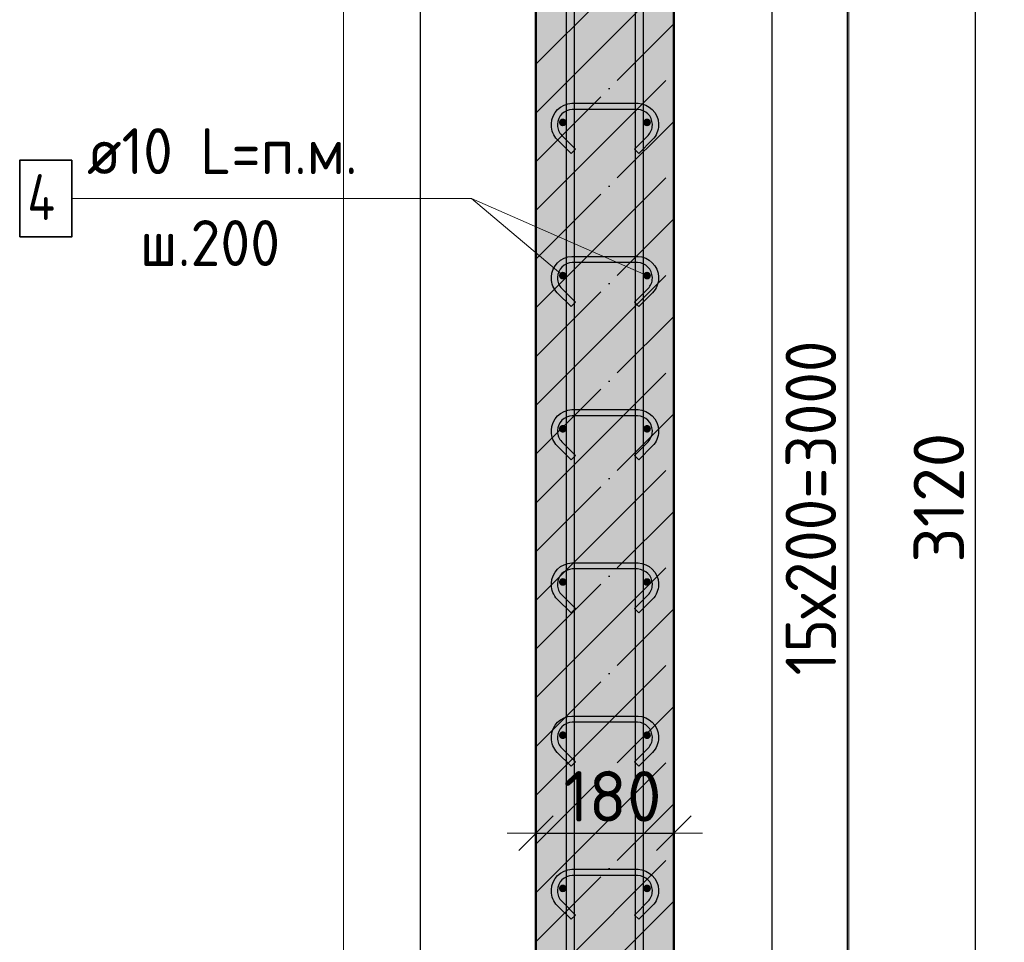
# Model space of a CAD drawing. Header units: millimetres. Extents: x -26477 to 45326, y 46540 to 77465.
# Tile 32 of 50: x 28379 to 29665, y 73475 to 74679. Entities that reach past the tile are written whole.
import ezdxf

# ---------------------------------------------------------------- set-up
doc = ezdxf.new("R2010")
doc.units = ezdxf.units.MM
doc.header["$PDMODE"] = 65
doc.linetypes.add('______11', pattern=[150, 120, -15, 0, -15])
doc.linetypes.add('______5', pattern=[330, 240, -30, 30, -30])
for name, color, linetype, lineweight in [('Standard', 7, 'Continuous', 25), ('Арм.стержн. вертикальными 1', 22, 'Continuous', 35), ('Арм.стержн.горизонт. 1', 180, 'Continuous', 35), ('Размерная линия_ общее', 7, 'Continuous', 13)]:
    doc.layers.add(name, color=color, linetype=linetype, lineweight=lineweight)
doc.layers.add('Арм.стержн.Стяжки', color=7, linetype='Continuous', lineweight=35, true_color=0x501e0f)
doc.styles.add('ISOCPEUR', font='ISOCPEUR')
doc.dimstyles.new('DIMSTYLE_2', dxfattribs={"dimtxt": 66, "dimasz": 75, "dimexe": 0, "dimexo": 0, "dimgap": 33, "dimtad": 2, "dimdec": 0, "dimrnd": 5, "dimzin": 12, "dimdsep": 46, "dimtxsty": 'ISOCPEUR', "dimblk1": 'ALL_ML_STRICH', "dimblk2": 'ALL_ML_STRICH', "dimsah": 1, "dimcen": 0, "dimclrd": 7, "dimclre": 256, "dimclrt": 7, "dimadec": 0, "dimazin": 0, "dimtfac": 1, "dimtdec": 0, "dimtix": 1, "dimtmove": 2, "dimatfit": 3, "dimfxl": 0, "dimtzin": 0, "dimlwd": 0, "dimlwe": -3, "dimarcsym": 0})
doc.dimstyles.new('DIMSTYLE_4', dxfattribs={"dimtxt": 66, "dimasz": 75, "dimexe": 0, "dimexo": 0, "dimgap": 33, "dimtad": 2, "dimdec": 0, "dimrnd": 5, "dimzin": 12, "dimdsep": 46, "dimtxsty": 'ISOCPEUR', "dimblk1": 'ALL_ML_STRICH', "dimblk2": 'ALL_ML_STRICH', "dimsah": 1, "dimcen": 0, "dimclrd": 7, "dimclre": 256, "dimclrt": 7, "dimadec": 0, "dimazin": 0, "dimtfac": 1, "dimtdec": 0, "dimtix": 1, "dimtmove": 2, "dimatfit": 3, "dimfxl": 0, "dimtvp": 1.2, "dimtzin": 0, "dimlwd": 0, "dimlwe": -3, "dimarcsym": 0})
doc.dimstyles.new('DIMSTYLE_5', dxfattribs={"dimtxt": 66, "dimasz": 75, "dimexe": 0, "dimexo": 0, "dimgap": 33, "dimtad": 2, "dimdec": 0, "dimrnd": 5, "dimzin": 12, "dimdsep": 46, "dimtxsty": 'ISOCPEUR', "dimblk1": 'ALL_ML_STRICH', "dimblk2": 'ALL_ML_STRICH', "dimsah": 1, "dimcen": 0, "dimclrd": 7, "dimclre": 256, "dimclrt": 7, "dimadec": 0, "dimazin": 0, "dimtfac": 1, "dimtdec": 0, "dimtix": 1, "dimtmove": 2, "dimatfit": 3, "dimfxl": 0, "dimtzin": 0, "dimlwd": 0, "dimlwe": -3, "dimarcsym": 0})

# ---------------------------------------------------------------- blocks, each defined once
blk = doc.blocks.new('ALL_ML_STRICH')
at = {"color": 0, "linetype": 'ByBlock', "lineweight": -2}
for p, q in [((0, -0.5), (0, 0.5)), ((-0.3, -0.3), (0.3, 0.3)), ((-1, 0), (0.5, 0))]:
    blk.add_line(p, q, dxfattribs=at)
blk = doc.blocks.new('*D4')
at = {"layer": 'DEFPOINTS', "color": 7, "linetype": 'Continuous', "lineweight": 13, "transparency": 33554687}
for p in [(29329.4, 75605), (29358, 72485), (29627.3, 72485)]:
    blk.add_point(p, dxfattribs=at)
at = {"layer": 'Размерная линия_ общее', "color": 253, "linetype": 'Continuous', "lineweight": -2, "true_color": 0xa0a0a0, "transparency": 33554687}
for p, q in [((29349.4, 75605), (29627.3, 75605)), ((29378, 72485), (29627.3, 72485))]:
    blk.add_line(p, q, dxfattribs=at)
at = {"layer": 'Размерная линия_ общее', "color": 7, "linetype": 'Continuous', "lineweight": -2, "transparency": 33554687}
blk.add_line((29627.3, 72485), (29627.3, 75605), dxfattribs=at)
at = {"layer": 'Размерная линия_ общее', "color": 7, "linetype": 'Continuous', "lineweight": 13, "transparency": 33554687, "xscale": 75, "yscale": 75, "zscale": 75}
for p, rotation in [((29627.3, 75605), 90), ((29627.3, 72485), 270)]:
    blk.add_blockref('ALL_ML_STRICH', p, dxfattribs=dict(at, rotation=rotation))
at = {"layer": 'Размерная линия_ общее', "color": 7, "linetype": 'Continuous', "lineweight": 13, "transparency": 33554687, "insert": (29579.3, 74054.9), "char_height": 66, "width": 264, "attachment_point": 5, "rotation": 90, "style": 'ISOCPEUR'}
blk.add_mtext('\\A1;{3120}', dxfattribs=at)
blk = doc.blocks.new('*D7')
at = {"layer": 'DEFPOINTS', "color": 7, "linetype": 'Continuous', "lineweight": 13, "transparency": 33554687}
for p in [(29198.1, 75545), (29198.1, 72545), (29460.1, 72545)]:
    blk.add_point(p, dxfattribs=at)
at = {"layer": 'Размерная линия_ общее', "color": 253, "linetype": 'Continuous', "lineweight": -2, "true_color": 0xa0a0a0, "transparency": 33554687}
for p, q in [((29218.1, 75545), (29460.1, 75545)), ((29218.1, 72545), (29460.1, 72545))]:
    blk.add_line(p, q, dxfattribs=at)
at = {"layer": 'Размерная линия_ общее', "color": 7, "linetype": 'Continuous', "lineweight": -2, "transparency": 33554687}
blk.add_line((29460.1, 72545), (29460.1, 75545), dxfattribs=at)
at = {"layer": 'Размерная линия_ общее', "color": 7, "linetype": 'Continuous', "lineweight": 13, "transparency": 33554687, "xscale": 75, "yscale": 75, "zscale": 75}
for p, rotation in [((29460.1, 75545), 90), ((29460.1, 72545), 270)]:
    blk.add_blockref('ALL_ML_STRICH', p, dxfattribs=dict(at, rotation=rotation))
at = {"layer": 'Размерная линия_ общее', "color": 7, "linetype": 'Continuous', "lineweight": 13, "transparency": 33554687, "insert": (29379.1, 73823), "char_height": 66, "width": 3.3, "attachment_point": 1, "rotation": 90, "line_spacing_factor": 0.60241, "style": 'ISOCPEUR'}
blk.add_mtext('\\W0.91;15х200=3000', dxfattribs=at)
blk = doc.blocks.new('*D17')
at = {"layer": 'DEFPOINTS', "color": 7, "linetype": 'Continuous', "lineweight": 13, "transparency": 33554687}
for p in [(29053.1, 73627.1), (29053.1, 73617.1), (29233.1, 73625.4)]:
    blk.add_point(p, dxfattribs=at)
at = {"layer": 'Размерная линия_ общее', "color": 253, "linetype": 'Continuous', "lineweight": -2, "true_color": 0xa0a0a0, "transparency": 33554687}
for p, q in [((29053.1, 73617.1), (29053.1, 73617.1)), ((29233.1, 73617.1), (29233.1, 73617.1))]:
    blk.add_line(p, q, dxfattribs=at)
at = {"layer": 'Размерная линия_ общее', "color": 7, "linetype": 'Continuous', "lineweight": -2, "transparency": 33554687}
blk.add_line((29053.1, 73617.1), (29233.1, 73617.1), dxfattribs=at)
at = {"layer": 'Размерная линия_ общее', "color": 7, "linetype": 'Continuous', "lineweight": 13, "transparency": 33554687, "xscale": 75, "yscale": 75, "zscale": 75, "rotation": 180}
blk.add_blockref('ALL_ML_STRICH', (29053.1, 73617.1), dxfattribs=at)
at = {"layer": 'Размерная линия_ общее', "color": 7, "linetype": 'Continuous', "lineweight": 13, "transparency": 33554687, "xscale": 75, "yscale": 75, "zscale": 75}
blk.add_blockref('ALL_ML_STRICH', (29233.1, 73617.1), dxfattribs=at)
at = {"layer": 'Размерная линия_ общее', "color": 7, "linetype": 'Continuous', "lineweight": 13, "transparency": 33554687, "insert": (29153, 73665.1), "char_height": 66, "width": 198, "attachment_point": 5, "style": 'ISOCPEUR'}
blk.add_mtext('\\A1;{180}', dxfattribs=at)

msp = doc.modelspace()

# ---------------------------------------------------------------- hatches: boundary and pattern name
at = {"layer": 'Standard', "linetype": 'Continuous', "lineweight": -3, "transparency": 33554687}
msp.add_hatch(color=7, dxfattribs=at).paths.add_polyline_path([(29233.1, 75605), (29053.1, 75605), (29053.1, 72485), (29233.1, 72485)])
at = {"layer": 'Арм.стержн.горизонт. 1', "linetype": 'Continuous', "lineweight": 50, "transparency": 33554687}
for points in [[(29093.1, 74545), (29092.8, 74546.9), (29091.7, 74548.5), (29090.1, 74549.6), (29088.1, 74550), (29086.2, 74549.6), (29084.6, 74548.5), (29083.5, 74546.9), (29083.1, 74545), (29083.5, 74543), (29084.6, 74541.4), (29086.2, 74540.3), (29088.1, 74540), (29090.1, 74540.3), (29091.7, 74541.4), (29092.8, 74543)], [(29203.2, 74545), (29202.8, 74546.9), (29201.7, 74548.5), (29200.1, 74549.6), (29198.1, 74550), (29196.2, 74549.6), (29194.6, 74548.5), (29193.5, 74546.9), (29193.1, 74545), (29193.5, 74543), (29194.6, 74541.4), (29196.2, 74540.3), (29198.1, 74540), (29200.1, 74540.3), (29201.7, 74541.4), (29202.8, 74543)], [(29093.1, 74345), (29092.8, 74346.9), (29091.7, 74348.5), (29090.1, 74349.6), (29088.1, 74350), (29086.2, 74349.6), (29084.6, 74348.5), (29083.5, 74346.9), (29083.1, 74345), (29083.5, 74343), (29084.6, 74341.4), (29086.2, 74340.3), (29088.1, 74340), (29090.1, 74340.3), (29091.7, 74341.4), (29092.8, 74343)], [(29203.2, 74345), (29202.8, 74346.9), (29201.7, 74348.5), (29200.1, 74349.6), (29198.1, 74350), (29196.2, 74349.6), (29194.6, 74348.5), (29193.5, 74346.9), (29193.1, 74345), (29193.5, 74343), (29194.6, 74341.4), (29196.2, 74340.3), (29198.1, 74340), (29200.1, 74340.3), (29201.7, 74341.4), (29202.8, 74343)], [(29093.1, 74145), (29092.8, 74146.9), (29091.7, 74148.5), (29090.1, 74149.6), (29088.1, 74150), (29086.2, 74149.6), (29084.6, 74148.5), (29083.5, 74146.9), (29083.1, 74145), (29083.5, 74143), (29084.6, 74141.4), (29086.2, 74140.3), (29088.1, 74140), (29090.1, 74140.3), (29091.7, 74141.4), (29092.8, 74143)], [(29203.2, 74145), (29202.8, 74146.9), (29201.7, 74148.5), (29200.1, 74149.6), (29198.1, 74150), (29196.2, 74149.6), (29194.6, 74148.5), (29193.5, 74146.9), (29193.1, 74145), (29193.5, 74143), (29194.6, 74141.4), (29196.2, 74140.3), (29198.1, 74140), (29200.1, 74140.3), (29201.7, 74141.4), (29202.8, 74143)], [(29093.1, 73945), (29092.8, 73946.9), (29091.7, 73948.5), (29090.1, 73949.6), (29088.1, 73950), (29086.2, 73949.6), (29084.6, 73948.5), (29083.5, 73946.9), (29083.1, 73945), (29083.5, 73943), (29084.6, 73941.4), (29086.2, 73940.3), (29088.1, 73940), (29090.1, 73940.3), (29091.7, 73941.4), (29092.8, 73943)], [(29203.2, 73945), (29202.8, 73946.9), (29201.7, 73948.5), (29200.1, 73949.6), (29198.1, 73950), (29196.2, 73949.6), (29194.6, 73948.5), (29193.5, 73946.9), (29193.1, 73945), (29193.5, 73943), (29194.6, 73941.4), (29196.2, 73940.3), (29198.1, 73940), (29200.1, 73940.3), (29201.7, 73941.4), (29202.8, 73943)], [(29093.1, 73745), (29092.8, 73746.9), (29091.7, 73748.5), (29090.1, 73749.6), (29088.1, 73750), (29086.2, 73749.6), (29084.6, 73748.5), (29083.5, 73746.9), (29083.1, 73745), (29083.5, 73743), (29084.6, 73741.4), (29086.2, 73740.3), (29088.1, 73740), (29090.1, 73740.3), (29091.7, 73741.4), (29092.8, 73743)], [(29203.2, 73745), (29202.8, 73746.9), (29201.7, 73748.5), (29200.1, 73749.6), (29198.1, 73750), (29196.2, 73749.6), (29194.6, 73748.5), (29193.5, 73746.9), (29193.1, 73745), (29193.5, 73743), (29194.6, 73741.4), (29196.2, 73740.3), (29198.1, 73740), (29200.1, 73740.3), (29201.7, 73741.4), (29202.8, 73743)], [(29093.1, 73545), (29092.8, 73546.9), (29091.7, 73548.5), (29090.1, 73549.6), (29088.1, 73550), (29086.2, 73549.6), (29084.6, 73548.5), (29083.5, 73546.9), (29083.1, 73545), (29083.5, 73543), (29084.6, 73541.4), (29086.2, 73540.3), (29088.1, 73540), (29090.1, 73540.3), (29091.7, 73541.4), (29092.8, 73543)], [(29203.2, 73545), (29202.8, 73546.9), (29201.7, 73548.5), (29200.1, 73549.6), (29198.1, 73550), (29196.2, 73549.6), (29194.6, 73548.5), (29193.5, 73546.9), (29193.1, 73545), (29193.5, 73543), (29194.6, 73541.4), (29196.2, 73540.3), (29198.1, 73540), (29200.1, 73540.3), (29201.7, 73541.4), (29202.8, 73543)]]:
    msp.add_hatch(color=4, dxfattribs=at).paths.add_polyline_path(points)

# ---------------------------------------------------------------- linework, layer by layer
at = {"color": 52, "linetype": 'Continuous', "lineweight": -3, "transparency": 33554687}
for p, q in [((28901.7, 76757.2), (28901.7, 72139.7)), ((28901.7, 76757.2), (28901.7, 72139.7)), ((29361.7, 72139.7), (29361.7, 76757.2)), ((29361.7, 72139.7), (29361.7, 76757.2))]:
    msp.add_line(p, q, dxfattribs=at)
at = {"layer": 'Standard', "color": 7, "linetype": 'Continuous', "lineweight": 50, "transparency": 33554687}
for p, q in [((29053.1, 75605), (29053.1, 72485)), ((29233.1, 72485), (29233.1, 75605))]:
    msp.add_line(p, q, dxfattribs=at)
at = {"layer": 'Standard', "color": 7, "linetype": '______11', "lineweight": -3, "transparency": 33554687}
for p, q in [((29053.1, 74620.9), (29233.1, 74800.9)), ((29053.1, 74493.6), (29233.1, 74673.6)), ((29053.1, 74366.3), (29233.1, 74546.3)), ((29053.1, 74239), (29233.1, 74419)), ((29053.1, 74111.8), (29233.1, 74291.8)), ((29053.1, 73984.5), (29233.1, 74164.5)), ((29053.1, 73857.2), (29233.1, 74037.2)), ((29053.1, 73729.9), (29233.1, 73909.9)), ((29053.1, 73602.6), (29233.1, 73782.6)), ((29053.1, 73475.4), (29233.1, 73655.4)), ((29053.1, 73348.1), (29233.1, 73528.1))]:
    msp.add_line(p, q, dxfattribs=at)
at = {"layer": 'Standard', "color": 7, "linetype": '______5', "lineweight": -3, "transparency": 33554687}
for p, q in [((29053.1, 74557.2), (29233.1, 74737.2)), ((29053.1, 74430), (29233.1, 74610)), ((29053.1, 74302.7), (29233.1, 74482.7)), ((29053.1, 74175.4), (29233.1, 74355.4)), ((29053.1, 74048.1), (29233.1, 74228.1)), ((29053.1, 73920.8), (29233.1, 74100.8)), ((29053.1, 73793.6), (29233.1, 73973.6)), ((29053.1, 73666.3), (29233.1, 73846.3)), ((29053.1, 73539), (29233.1, 73719)), ((29053.1, 73411.7), (29233.1, 73591.7))]:
    msp.add_line(p, q, dxfattribs=at)
at = {"layer": 'Standard', "color": 7, "linetype": 'Continuous', "lineweight": 13, "transparency": 33554687}
msp.add_line((29198.1, 74345), (28968.7, 74445.5), dxfattribs=at)
msp.add_lwpolyline([(28801.7, 72039.7), (29461.7, 72039.7), (29461.7, 76857.2), (28801.7, 76857.2), (28801.7, 72039.7)], dxfattribs=at)
at = {"layer": 'Арм.стержн. вертикальными 1', "color": 4, "linetype": 'Continuous', "lineweight": 25, "transparency": 33554687}
for points in [[(29093.1, 72485), (29093.1, 76615), (29103.1, 76615), (29103.1, 72485), (29093.1, 72485)], [(29093.1, 72485), (29093.1, 76615), (29103.1, 76615), (29103.1, 72485), (29093.1, 72485)], [(29183.1, 72485), (29183.1, 76615), (29193.1, 76615), (29193.1, 72485), (29183.1, 72485)], [(29183.1, 72485), (29183.1, 76615), (29193.1, 76615), (29193.1, 72485), (29183.1, 72485)]]:
    msp.add_lwpolyline(points, dxfattribs=at)
at = {"layer": 'Арм.стержн.горизонт. 1', "color": 7, "linetype": 'Continuous', "lineweight": 13, "transparency": 33554687}
for p, q in [((28446.7, 74445.5), (28968.7, 74445.5)), ((28968.7, 74445.5), (29088.1, 74345))]:
    msp.add_line(p, q, dxfattribs=at)
at = {"layer": 'Арм.стержн.горизонт. 1', "color": 7, "linetype": 'Continuous', "lineweight": 35, "transparency": 33554687}
msp.add_lwpolyline([(28378.7, 74395.5), (28446.7, 74395.5), (28446.7, 74495.5), (28378.7, 74495.5), (28378.7, 74395.5)], dxfattribs=at)
at = {"layer": 'Арм.стержн.Стяжки', "color": 40, "linetype": 'Continuous', "lineweight": 25, "transparency": 33554687}
for points in [[(29181.7, 74510.2), (29199.6, 74528.1), (29200.8, 74529.5), (29201.9, 74531), (29202.8, 74532.6), (29203.6, 74534.3), (29204.2, 74536), (29204.7, 74537.8), (29205, 74539.7), (29205.2, 74541.6), (29205.2, 74542.7), (29204.6, 74546.3), (29203.4, 74550), (29201.6, 74553.4), (29199.3, 74556.1), (29196.6, 74558.4), (29193.2, 74560.2), (29189.5, 74561.5), (29185.9, 74562), (29100.4, 74562), (29096.8, 74561.5), (29093.1, 74560.2), (29089.7, 74558.4), (29087, 74556.1), (29084.7, 74553.4), (29082.9, 74550), (29081.7, 74546.3), (29081.2, 74542.7), (29081.2, 74541.6), (29081.3, 74539.7), (29081.6, 74537.8), (29082.1, 74536), (29082.7, 74534.3), (29083.5, 74532.6), (29084.4, 74531), (29085.5, 74529.5), (29086.7, 74528.1), (29104.6, 74510.2), (29098.9, 74504.6), (29080.9, 74522.6), (29079.2, 74524.5), (29077.7, 74526.7), (29076.4, 74528.9), (29075.3, 74531.2), (29074.4, 74533.7), (29073.7, 74536.2), (29073.3, 74538.8), (29073.2, 74541.3), (29073.2, 74543.3), (29073.8, 74548.2), (29075.5, 74553.2), (29078.1, 74557.9), (29081.3, 74561.8), (29085.2, 74565), (29089.9, 74567.6), (29094.9, 74569.3), (29099.8, 74570), (29186.5, 74570), (29191.4, 74569.3), (29196.4, 74567.6), (29201.1, 74565), (29205, 74561.8), (29208.2, 74557.9), (29210.8, 74553.2), (29212.5, 74548.2), (29213.2, 74543.3), (29213.2, 74541.3), (29213, 74538.8), (29212.6, 74536.2), (29211.9, 74533.7), (29211, 74531.2), (29209.9, 74528.9), (29208.6, 74526.7), (29207.1, 74524.5), (29205.4, 74522.6), (29187.4, 74504.6), (29181.7, 74510.2)], [(29181.7, 74310.2), (29199.6, 74328.1), (29200.8, 74329.5), (29201.9, 74331), (29202.8, 74332.6), (29203.6, 74334.3), (29204.2, 74336), (29204.7, 74337.8), (29205, 74339.7), (29205.2, 74341.6), (29205.2, 74342.7), (29204.6, 74346.3), (29203.4, 74350), (29201.6, 74353.4), (29199.3, 74356.1), (29196.6, 74358.4), (29193.2, 74360.2), (29189.5, 74361.5), (29185.9, 74362), (29100.4, 74362), (29096.8, 74361.5), (29093.1, 74360.2), (29089.7, 74358.4), (29087, 74356.1), (29084.7, 74353.4), (29082.9, 74350), (29081.7, 74346.3), (29081.2, 74342.7), (29081.2, 74341.6), (29081.3, 74339.7), (29081.6, 74337.8), (29082.1, 74336), (29082.7, 74334.3), (29083.5, 74332.6), (29084.4, 74331), (29085.5, 74329.5), (29086.7, 74328.1), (29104.6, 74310.2), (29098.9, 74304.6), (29080.9, 74322.6), (29079.2, 74324.5), (29077.7, 74326.7), (29076.4, 74328.9), (29075.3, 74331.2), (29074.4, 74333.7), (29073.7, 74336.2), (29073.3, 74338.8), (29073.2, 74341.3), (29073.2, 74343.3), (29073.8, 74348.2), (29075.5, 74353.2), (29078.1, 74357.9), (29081.3, 74361.8), (29085.2, 74365), (29089.9, 74367.6), (29094.9, 74369.3), (29099.8, 74370), (29186.5, 74370), (29191.4, 74369.3), (29196.4, 74367.6), (29201.1, 74365), (29205, 74361.8), (29208.2, 74357.9), (29210.8, 74353.2), (29212.5, 74348.2), (29213.2, 74343.3), (29213.2, 74341.3), (29213, 74338.8), (29212.6, 74336.2), (29211.9, 74333.7), (29211, 74331.2), (29209.9, 74328.9), (29208.6, 74326.7), (29207.1, 74324.5), (29205.4, 74322.6), (29187.4, 74304.6), (29181.7, 74310.2)], [(29181.7, 74110.2), (29199.6, 74128.1), (29200.8, 74129.5), (29201.9, 74131), (29202.8, 74132.6), (29203.6, 74134.3), (29204.2, 74136), (29204.7, 74137.8), (29205, 74139.7), (29205.2, 74141.6), (29205.2, 74142.7), (29204.6, 74146.3), (29203.4, 74150), (29201.6, 74153.4), (29199.3, 74156.1), (29196.6, 74158.4), (29193.2, 74160.2), (29189.5, 74161.5), (29185.9, 74162), (29100.4, 74162), (29096.8, 74161.5), (29093.1, 74160.2), (29089.7, 74158.4), (29087, 74156.1), (29084.7, 74153.4), (29082.9, 74150), (29081.7, 74146.3), (29081.2, 74142.7), (29081.2, 74141.6), (29081.3, 74139.7), (29081.6, 74137.8), (29082.1, 74136), (29082.7, 74134.3), (29083.5, 74132.6), (29084.4, 74131), (29085.5, 74129.5), (29086.7, 74128.1), (29104.6, 74110.2), (29098.9, 74104.6), (29080.9, 74122.6), (29079.2, 74124.5), (29077.7, 74126.7), (29076.4, 74128.9), (29075.3, 74131.2), (29074.4, 74133.7), (29073.7, 74136.2), (29073.3, 74138.8), (29073.2, 74141.3), (29073.2, 74143.3), (29073.8, 74148.2), (29075.5, 74153.2), (29078.1, 74157.9), (29081.3, 74161.8), (29085.2, 74165), (29089.9, 74167.6), (29094.9, 74169.3), (29099.8, 74170), (29186.5, 74170), (29191.4, 74169.3), (29196.4, 74167.6), (29201.1, 74165), (29205, 74161.8), (29208.2, 74157.9), (29210.8, 74153.2), (29212.5, 74148.2), (29213.2, 74143.3), (29213.2, 74141.3), (29213, 74138.8), (29212.6, 74136.2), (29211.9, 74133.7), (29211, 74131.2), (29209.9, 74128.9), (29208.6, 74126.7), (29207.1, 74124.5), (29205.4, 74122.6), (29187.4, 74104.6), (29181.7, 74110.2)], [(29181.7, 73910.2), (29199.6, 73928.1), (29200.8, 73929.5), (29201.9, 73931), (29202.8, 73932.6), (29203.6, 73934.3), (29204.2, 73936), (29204.7, 73937.8), (29205, 73939.7), (29205.2, 73941.6), (29205.2, 73942.7), (29204.6, 73946.3), (29203.4, 73950), (29201.6, 73953.4), (29199.3, 73956.1), (29196.6, 73958.4), (29193.2, 73960.2), (29189.5, 73961.5), (29185.9, 73962), (29100.4, 73962), (29096.8, 73961.5), (29093.1, 73960.2), (29089.7, 73958.4), (29087, 73956.1), (29084.7, 73953.4), (29082.9, 73950), (29081.7, 73946.3), (29081.2, 73942.7), (29081.2, 73941.6), (29081.3, 73939.7), (29081.6, 73937.8), (29082.1, 73936), (29082.7, 73934.3), (29083.5, 73932.6), (29084.4, 73931), (29085.5, 73929.5), (29086.7, 73928.1), (29104.6, 73910.2), (29098.9, 73904.6), (29080.9, 73922.6), (29079.2, 73924.5), (29077.7, 73926.7), (29076.4, 73928.9), (29075.3, 73931.2), (29074.4, 73933.7), (29073.7, 73936.2), (29073.3, 73938.8), (29073.2, 73941.3), (29073.2, 73943.3), (29073.8, 73948.2), (29075.5, 73953.2), (29078.1, 73957.9), (29081.3, 73961.8), (29085.2, 73965), (29089.9, 73967.6), (29094.9, 73969.3), (29099.8, 73970), (29186.5, 73970), (29191.4, 73969.3), (29196.4, 73967.6), (29201.1, 73965), (29205, 73961.8), (29208.2, 73957.9), (29210.8, 73953.2), (29212.5, 73948.2), (29213.2, 73943.3), (29213.2, 73941.3), (29213, 73938.8), (29212.6, 73936.2), (29211.9, 73933.7), (29211, 73931.2), (29209.9, 73928.9), (29208.6, 73926.7), (29207.1, 73924.5), (29205.4, 73922.6), (29187.4, 73904.6), (29181.7, 73910.2)], [(29181.7, 73710.2), (29199.6, 73728.1), (29200.8, 73729.5), (29201.9, 73731), (29202.8, 73732.6), (29203.6, 73734.3), (29204.2, 73736), (29204.7, 73737.8), (29205, 73739.7), (29205.2, 73741.6), (29205.2, 73742.7), (29204.6, 73746.3), (29203.4, 73750), (29201.6, 73753.4), (29199.3, 73756.1), (29196.6, 73758.4), (29193.2, 73760.2), (29189.5, 73761.5), (29185.9, 73762), (29100.4, 73762), (29096.8, 73761.5), (29093.1, 73760.2), (29089.7, 73758.4), (29087, 73756.1), (29084.7, 73753.4), (29082.9, 73750), (29081.7, 73746.3), (29081.2, 73742.7), (29081.2, 73741.6), (29081.3, 73739.7), (29081.6, 73737.8), (29082.1, 73736), (29082.7, 73734.3), (29083.5, 73732.6), (29084.4, 73731), (29085.5, 73729.5), (29086.7, 73728.1), (29104.6, 73710.2), (29098.9, 73704.6), (29080.9, 73722.6), (29079.2, 73724.5), (29077.7, 73726.7), (29076.4, 73728.9), (29075.3, 73731.2), (29074.4, 73733.7), (29073.7, 73736.2), (29073.3, 73738.8), (29073.2, 73741.3), (29073.2, 73743.3), (29073.8, 73748.2), (29075.5, 73753.2), (29078.1, 73757.9), (29081.3, 73761.8), (29085.2, 73765), (29089.9, 73767.6), (29094.9, 73769.3), (29099.8, 73770), (29186.5, 73770), (29191.4, 73769.3), (29196.4, 73767.6), (29201.1, 73765), (29205, 73761.8), (29208.2, 73757.9), (29210.8, 73753.2), (29212.5, 73748.2), (29213.2, 73743.3), (29213.2, 73741.3), (29213, 73738.8), (29212.6, 73736.2), (29211.9, 73733.7), (29211, 73731.2), (29209.9, 73728.9), (29208.6, 73726.7), (29207.1, 73724.5), (29205.4, 73722.6), (29187.4, 73704.6), (29181.7, 73710.2)], [(29181.7, 73510.2), (29199.6, 73528.1), (29200.8, 73529.5), (29201.9, 73531), (29202.8, 73532.6), (29203.6, 73534.3), (29204.2, 73536), (29204.7, 73537.8), (29205, 73539.7), (29205.2, 73541.6), (29205.2, 73542.7), (29204.6, 73546.3), (29203.4, 73550), (29201.6, 73553.4), (29199.3, 73556.1), (29196.6, 73558.4), (29193.2, 73560.2), (29189.5, 73561.5), (29185.9, 73562), (29100.4, 73562), (29096.8, 73561.5), (29093.1, 73560.2), (29089.7, 73558.4), (29087, 73556.1), (29084.7, 73553.4), (29082.9, 73550), (29081.7, 73546.3), (29081.2, 73542.7), (29081.2, 73541.6), (29081.3, 73539.7), (29081.6, 73537.8), (29082.1, 73536), (29082.7, 73534.3), (29083.5, 73532.6), (29084.4, 73531), (29085.5, 73529.5), (29086.7, 73528.1), (29104.6, 73510.2), (29098.9, 73504.6), (29080.9, 73522.6), (29079.2, 73524.5), (29077.7, 73526.7), (29076.4, 73528.9), (29075.3, 73531.2), (29074.4, 73533.7), (29073.7, 73536.2), (29073.3, 73538.8), (29073.2, 73541.3), (29073.2, 73543.3), (29073.8, 73548.2), (29075.5, 73553.2), (29078.1, 73557.9), (29081.3, 73561.8), (29085.2, 73565), (29089.9, 73567.6), (29094.9, 73569.3), (29099.8, 73570), (29186.5, 73570), (29191.4, 73569.3), (29196.4, 73567.6), (29201.1, 73565), (29205, 73561.8), (29208.2, 73557.9), (29210.8, 73553.2), (29212.5, 73548.2), (29213.2, 73543.3), (29213.2, 73541.3), (29213, 73538.8), (29212.6, 73536.2), (29211.9, 73533.7), (29211, 73531.2), (29209.9, 73528.9), (29208.6, 73526.7), (29207.1, 73524.5), (29205.4, 73522.6), (29187.4, 73504.6), (29181.7, 73510.2)]]:
    msp.add_lwpolyline(points, dxfattribs=at)

# ---------------------------------------------------------------- texts
at = {"layer": 'Арм.стержн.горизонт. 1', "color": 7, "linetype": 'Continuous', "lineweight": 25, "transparency": 33554687, "char_height": 60, "attachment_point": 7, "style": 'ISOCPEUR'}
for s, insert, width in [('\\W0.94;ø10 L=п.м.', (28466.7, 74477.5), 399.966), ('\\W0.80;4', (28388.7, 74417.5), 71.967), ('\\W0.95;ш.200 ', (28535.7, 74357.5), 262.399)]:
    msp.add_mtext(s, dxfattribs=dict(at, insert=insert, width=width))

# ---------------------------------------------------------------- dimensions: what is measured, and where the dimension line sits
at = {"layer": 'Размерная линия_ общее', "color": 7, "linetype": 'Continuous', "lineweight": 13, "transparency": 33554687}
dim = msp.add_linear_dim(base=(29627.3, 75605), p1=(29378, 72485), p2=(29349.4, 75605), angle=90, dimstyle='DIMSTYLE_2', override={"dimpost": '<>', "dimclrd": 7, "dimclre": 253, "dimclrt": 7, "dimlwd": 0, "dimlwe": 65533}, dxfattribs=at)
dim.commit()
dim.dimension.update_dxf_attribs({"geometry": '*D4', "text_midpoint": (29579.3, 74054.9), "dimtype": 160})
dim = msp.add_linear_dim(base=(29460.1, 75545), p1=(29218.1, 72545), p2=(29218.1, 75545), angle=90, text='\\W0.91;15х200=3000', dimstyle='DIMSTYLE_5', override={"dimpost": '<>', "dimclrd": 7, "dimclre": 253, "dimclrt": 7, "dimlwd": 0, "dimlwe": 65533}, dxfattribs=at)
dim.commit()
dim.dimension.update_dxf_attribs({"geometry": '*D7', "text_midpoint": (29427.1, 74045), "dimtype": 160})
dim = msp.add_linear_dim(base=(29233.1, 73617.1), p1=(29053.1, 73617.1), p2=(29233.1, 73617.1), dimstyle='DIMSTYLE_4', override={"dimpost": '<>', "dimclrd": 7, "dimclre": 253, "dimclrt": 7, "dimlwd": 0, "dimlwe": 65533}, dxfattribs=at)
dim.commit()
dim.dimension.update_dxf_attribs({"geometry": '*D17', "text_midpoint": (29153, 73665.1), "dimtype": 160})

doc.saveas('drawing.dxf')
